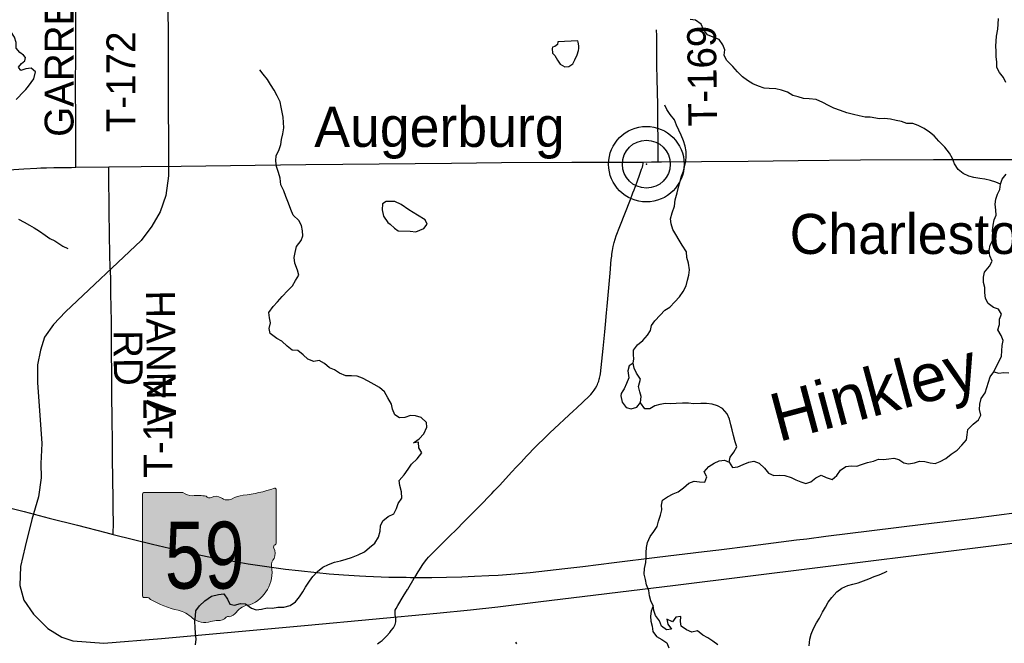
# Model space of a CAD drawing. Header units: feet. Extents: x 2113747 to 2516209, y 960708 to 1356798.
# Tile 125 of 253: x 2329027 to 2339271, y 1149979 to 1156468. Entities that reach past the tile are written whole.
import ezdxf
from ezdxf.enums import TextEntityAlignment as Align

# ---------------------------------------------------------------- set-up
doc = ezdxf.new("R2010")
doc.units = ezdxf.units.FT
doc.header["$LTSCALE"] = 50
doc.header["$MEASUREMENT"] = 0
doc.linetypes.add('rr2', pattern=[0])
for name, color, linetype in [('0_Xref', 7, 'Continuous'), ('GM_X_County_Road', 3, 'Continuous'), ('GM_X_Major_Lake', 5, 'Continuous'), ('GM_X_Minor_Lake', 5, 'Continuous'), ('GM_X_Minor_River', 5, 'Continuous'), ('GM_X_Minor_River_Text', 5, 'Continuous'), ('GM_X_Rail_Line', 251, 'rr2'), ('GM_X_State_Location', 251, 'Continuous'), ('GM_X_State_Route', 1, 'Continuous'), ('GM_X_State_Shield', 251, 'Continuous'), ('GM_X_Township_Road', 4, 'Continuous'), ('GM_X_Township_Road_Text', 4, 'Continuous'), ('GM_X_Unincorporated', 1, 'Continuous'), ('GM_X_Unincorporated_Location', 2, 'Continuous'), ('GM_X_Unincorporated_Text', 251, 'Continuous')]:
    doc.layers.add(name, color=color, linetype=linetype)
doc.styles.add('Styledgn030', font='dgn030.shx')
doc.styles.add('Styledgn031', font='dgn031.shx')

# ---------------------------------------------------------------- blocks, each defined once
blk = doc.blocks.new('M1-H5_221')
at = {"layer": 'GM_X_State_Shield', "linetype": 'Continuous', "true_color": 0x1e0000}
h = blk.add_hatch(color=18, dxfattribs=at)
edge = h.paths.add_edge_path()
edge.add_line((711.5512748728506, 89.69038223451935), (711.5512748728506, 642.4292893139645))
edge.add_line((711.5512748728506, 642.4292893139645), (711.4519030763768, 642.5278091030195))
edge.add_arc((696.1098771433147, 644.7216615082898), 15.49808853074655, 351.8620861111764, 457.7380000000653)
edge.add_line((694.023161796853, 660.0786262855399), (694.0231846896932, 660.0786317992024))
edge.add_arc((215.6435505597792, 2056.797888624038), 1476.371144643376, 275.84446944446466, 288.906452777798, ccw=False)
edge.add_line((365.9801086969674, 588.1009573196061), (365.9801066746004, 588.1009594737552))
edge.add_arc((403.9586955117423, 293.5157865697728), 297.0232268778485, 97.34618055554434, 120.7688527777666)
edge.add_line((252.0087886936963, 548.7294678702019), (252.0087824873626, 548.7294645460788))
edge.add_arc((204.612707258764, 651.1715615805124), 112.8750246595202, 233.8562055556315, 294.82819166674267, ccw=False)
edge.add_line((138.0374625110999, 560.0205441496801), (138.037465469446, 560.0205424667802))
edge.add_arc((83.50627348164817, 483.6645863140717), 93.8290090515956, 54.4666833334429, 119.1411305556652)
edge.add_line((37.81506425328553, 565.6169892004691), (37.81506453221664, 565.6169886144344))
edge.add_arc((17.25471621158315, 605.7913352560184), 45.12987980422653, 219.7920611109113, 297.10236944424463, ccw=False)
edge.add_line((-17.42182925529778, 576.9080659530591), (-17.42182980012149, 576.9080661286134))
edge.add_arc((-110.2402786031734, 23.03722839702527), 561.5943102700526, 80.48669166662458, 94.98826944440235)
edge.add_line((-159.0719053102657, 582.5045121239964), (-159.0719000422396, 582.5044846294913))
edge.add_arc((-162.1074610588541, 738.908484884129), 156.4334552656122, 231.6195055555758, 271.1118833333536, ccw=False)
edge.add_line((-259.2340128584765, 616.2795369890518), (-259.2015184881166, 616.2440637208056))
edge.add_line((-259.2015184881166, 616.2440637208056), (-666.9041242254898, 616.2440637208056))
edge.add_line((-666.9041242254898, 616.2440637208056), (-666.9412597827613, 616.2795633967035))
edge.add_arc((-664.6604070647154, 600.3135952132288), 16.1280634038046, 98.1301027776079, 188.1301027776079)
edge.add_line((-680.62637524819, 598.0327424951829), (-680.6072733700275, 598.0636480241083))
edge.add_line((-680.6072733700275, 598.0636480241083), (-680.6072733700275, -458.5712582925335))
edge.add_line((-680.6072733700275, -458.5712582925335), (-680.6263743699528, -458.6079740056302))
edge.add_arc((-664.515134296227, -460.8841950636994), 16.27123962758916, 171.9583861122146, 258.3066138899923)
edge.add_line((-667.8128957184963, -476.8177448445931), (-667.8128982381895, -476.8177416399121))
edge.add_arc((-662.0481153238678, -352.7818432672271), 124.169790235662, 267.3389944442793, 280.6038555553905)
edge.add_line((-639.1987016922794, -474.8311820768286), (-639.1987019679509, -474.831181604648))
edge.add_arc((-636.6434350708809, -519.531103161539), 44.77289778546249, 29.74838055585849, 93.27174722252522, ccw=False)
edge.add_line((-597.7710303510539, -497.315151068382), (-597.7710260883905, -497.315154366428))
edge.add_arc((-71.36636178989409, 429.8114385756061), 1066.145201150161, 240.4129222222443, 257.1985000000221)
edge.add_line((-307.5964472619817, -609.8331817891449), (-307.5964406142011, -609.8331830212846))
edge.add_arc((-389.2220105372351, -933.2680402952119), 333.5758393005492, 47.18415555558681, 75.83597222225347, ccw=False)
edge.add_line((-162.5091320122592, -688.5761702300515), (-162.5091265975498, -688.5761749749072))
edge.add_arc((-28.4401791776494, -524.7737584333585), 211.673603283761, 230.7003722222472, 286.291836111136)
edge.add_line((30.94060543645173, -727.9476660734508), (30.94060344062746, -727.9476635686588))
edge.add_arc((93.86574833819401, -890.0948709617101), 173.9289818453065, 85.69512222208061, 111.20994722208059, ccw=False)
edge.add_line((106.9214873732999, -716.6565868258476), (106.9214872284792, -716.6565896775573))
edge.add_arc((109.3286034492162, -603.9020136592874), 112.7802669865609, 268.7770194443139, 315.5492722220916)
edge.add_line((189.8371287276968, -682.8815425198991), (189.8371289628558, -682.8815423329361))
edge.add_arc((211.3496800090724, -706.2366200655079), 31.75294487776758, 65.75173055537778, 132.6484222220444, ccw=False)
edge.add_line((224.3903386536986, -677.2850962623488), (224.3903387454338, -677.285096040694))
edge.add_arc((197.8102065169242, -560.9801045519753), 119.3036230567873, 282.8731916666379, 323.2771111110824)
edge.add_line((293.4364551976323, -632.3171569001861), (293.43645941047, -632.3171512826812))
edge.add_arc((454.0505528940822, -755.2192038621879), 202.2419381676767, 94.40312222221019, 142.576749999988, ccw=False)
edge.add_line((438.5237596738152, -553.5741685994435), (438.523756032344, -553.574169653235))
edge.add_arc((298.3474105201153, -211.9398530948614), 369.2741719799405, 292.3088861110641, 368.9858388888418)
edge.add_line((663.0894711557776, -154.2627927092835), (663.0894695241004, -154.2627859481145))
edge.add_arc((767.0788936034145, -141.6241802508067), 104.7546403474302, 136.8064972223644, 186.9295944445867, ccw=False)
edge.add_line((690.7079159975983, -69.92335421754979), (690.7079167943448, -69.92335321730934))
edge.add_arc((555.3839252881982, -20.75759949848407), 143.978658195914, 340.0329638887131, 383.6495666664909)
edge.add_line((687.2706862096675, 36.99823405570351), (687.2706862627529, 36.99823372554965))
edge.add_arc((707.9709234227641, 49.11239851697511), 23.98442842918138, 107.943983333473, 210.3369666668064, ccw=False)
edge.add_line((700.5816322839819, 71.93018069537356), (700.5816327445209, 71.93017908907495))
edge.add_arc((695.0167986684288, 87.55475994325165), 16.58598520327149, 289.6038111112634, 367.734130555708)
edge.add_line((711.451904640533, 89.78684346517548), (711.4156001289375, 89.82605697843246))
edge.add_line((711.4156001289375, 89.82605697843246), (711.5512748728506, 89.69038223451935))
at = {"layer": 'GM_X_State_Shield', "color": 7, "linetype": 'Continuous', "lineweight": 13, "flags": 128}
blk.add_lwpolyline([(711.5512748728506, 89.69038223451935), (711.5512748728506, 642.4292893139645), (711.4519030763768, 642.5278091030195, 0.4979057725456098), (694.023161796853, 660.0786262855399), (694.0231846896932, 660.0786317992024, -0.05705544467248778), (365.9801086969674, 588.1009573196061), (365.9801066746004, 588.1009594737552, 0.1025580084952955), (252.0087886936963, 548.7294678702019), (252.0087824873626, 548.7294645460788, -0.272499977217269), (138.0374625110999, 560.0205441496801), (138.037465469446, 560.0205424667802, 0.2899328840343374), (37.81506425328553, 565.6169892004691), (37.81506453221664, 565.6169886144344, -0.3507354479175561), (-17.42182925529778, 576.9080659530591), (-17.42182980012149, 576.9080661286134, 0.06335965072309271), (-159.0719053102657, 582.5045121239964), (-159.0719000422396, 582.5044846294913, -0.1740440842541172), (-259.2340128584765, 616.2795369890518), (-259.2015184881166, 616.2440637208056), (-666.9041242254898, 616.2440637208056), (-666.9412597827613, 616.2795633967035, 0.414213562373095), (-680.62637524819, 598.0327424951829), (-680.6072733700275, 598.0636480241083), (-680.6072733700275, -458.5712582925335), (-680.6263743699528, -458.6079740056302, 0.3956667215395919), (-667.8128957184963, -476.8177448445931), (-667.8128982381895, -476.8177416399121, 0.05794359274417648), (-639.1987016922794, -474.8311820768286), (-639.1987019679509, -474.831181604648, -0.2844960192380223), (-597.7710303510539, -497.315151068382), (-597.7710260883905, -497.315154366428, 0.0733721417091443), (-307.5964472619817, -609.8331817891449), (-307.5964406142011, -609.8331830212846, -0.1256725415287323), (-162.5091320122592, -688.5761702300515), (-162.5091265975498, -688.5761749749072, 0.2474354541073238), (30.94060543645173, -727.9476660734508), (30.94060344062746, -727.9476635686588, -0.1117916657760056), (106.9214873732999, -716.6565868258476), (106.9214872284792, -716.6565896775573, 0.2069637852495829), (189.8371287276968, -682.8815425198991), (189.8371289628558, -682.8815423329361, -0.3004743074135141), (224.3903386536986, -677.2850962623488), (224.3903387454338, -677.285096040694, 0.1781447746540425), (293.4364551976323, -632.3171569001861), (293.43645941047, -632.3171512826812, -0.213348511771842), (438.5237596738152, -553.5741685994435), (438.523756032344, -553.574169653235, 0.3476349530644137), (663.0894711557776, -154.2627927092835), (663.0894695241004, -154.2627859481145, -0.2222582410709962), (690.7079159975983, -69.92335421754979), (690.7079167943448, -69.92335321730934, 0.1926447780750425), (687.2706862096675, 36.99823405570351), (687.2706862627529, 36.99823372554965, -0.4790820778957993), (700.5816322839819, 71.93018069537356), (700.5816327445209, 71.93017908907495, 0.354758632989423), (711.451904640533, 89.78684346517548), (711.4156001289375, 89.82605697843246), (711.5512748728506, 89.69038223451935)], format="xyb", dxfattribs=at)
at = {"layer": 'GM_X_State_Shield', "color": 9, "linetype": 'Continuous', "lineweight": 13, "style": 'Styledgn030', "width": 0.8}
blk.add_text('59', height=696.0951421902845, dxfattribs=at).set_placement((-32.90184664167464, -384.0604357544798), align=Align.CENTER)
blk = doc.blocks.new('Unicorp20')
at = {"layer": 'GM_X_Unincorporated'}
for radius in [392.8488348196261, 249.0278639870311]:
    blk.add_circle((-4.656612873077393e-10, 0), radius, dxfattribs=at)
blk = doc.blocks.new('POR')
at = {"layer": 'GM_X_County_Road', "flags": 128}
for points in [[(2329610.104549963, 1154932.138949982), (2329953.08286663, 1154936.174374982)], [(2329953.08286663, 1154936.174374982), (2330291.796099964, 1154939.291166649), (2330706.001308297, 1154944.409266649), (2331477.948583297, 1154954.087724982), (2332002.455408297, 1154960.026033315), (2332388.871958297, 1154964.487966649), (2333519.41431663, 1154975.839649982), (2334039.360783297, 1154982.040424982), (2334771.905249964, 1154986.043041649), (2334827.67941663, 1154985.878999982), (2334988.341824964, 1154986.043041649), (2335517.015308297, 1154987.256949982)], [(2335517.015308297, 1154987.256949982), (2335601.29991663, 1154988.241199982), (2335667.83521663, 1154987.913116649)], [(2335667.83521663, 1154987.913116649), (2335702.97294163, 1154987.749074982), (2336118.91699163, 1154990.833058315), (2336604.480324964, 1154996.902599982), (2337126.132824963, 1155003.726733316), (2337773.44124163, 1155008.516749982), (2338534.397724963, 1155011.928816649)], [(2338534.397724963, 1155011.928816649), (2338830.52574163, 1155013.241149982), (2339697.25629163, 1155012.092858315), (2340531.11289163, 1155013.241149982), (2340665.56144163, 1155013.044299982), (2340892.398258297, 1155014.159783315)], [(2328502.29836663, 1154811.699558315), (2328523.492549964, 1154823.182474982), (2328537.567324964, 1154830.137841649), (2328556.366499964, 1154838.536774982), (2328575.264099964, 1154846.312349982), (2328593.308683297, 1154852.874016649), (2328615.880816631, 1154860.157466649), (2328634.712799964, 1154865.308374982), (2328667.586749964, 1154872.985524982), (2328703.019749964, 1154880.072124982), (2328754.594449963, 1154888.569483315), (2328786.484149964, 1154893.129841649), (2328815.68356663, 1154896.673141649), (2328848.131008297, 1154899.789933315), (2328904.75819163, 1154904.415908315), (2328966.011349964, 1154908.943458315), (2329069.751299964, 1154915.570741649), (2329207.086983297, 1154922.919808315), (2329246.325749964, 1154924.888308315), (2329305.15109163, 1154927.972291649), (2329383.89109163, 1154929.514283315), (2329465.944733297, 1154930.236066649), (2329567.650566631, 1154931.449974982), (2329610.104549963, 1154932.138949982)]]:
    blk.add_lwpolyline(points, dxfattribs=at)
at = {"layer": 'GM_X_Major_Lake', "flags": 128}
blk.add_lwpolyline([(2336289.639999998, 1149964.68), (2336239.259999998, 1150000.17), (2336186.849999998, 1150037.66), (2336134.549999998, 1150065.12), (2336080.059999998, 1150110.6), (2336020.239999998, 1150095.86), (2335965.989999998, 1150119.29), (2335909.569999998, 1150156.73), (2335903.019999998, 1150206.77), (2335906.439999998, 1150258.95), (2335854.519999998, 1150252.32), (2335817.089999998, 1150201.77), (2335758.769999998, 1150231.15), (2335769.349999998, 1150179.15), (2335809.919999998, 1150127.49), (2335755.999999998, 1150120.86), (2335705.609999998, 1150156.35), (2335682.969999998, 1150214.23), (2335640.379999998, 1150267.87), (2335625.809999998, 1150319.83), (2335619.259999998, 1150369.88), (2335597.859999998, 1150315.49), (2335590.449999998, 1150263.28), (2335593.019999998, 1150211.18), (2335605.589999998, 1150159.2), (2335614.229999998, 1150101.15), (2335652.799999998, 1150049.47), (2335707.149999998, 1150018.03), (2335759.509999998, 1149984.55), (2335782.089999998, 1149932.69)], dxfattribs=at)
at = {"layer": 'GM_X_Minor_Lake'}
for p, q in [((2334833.979999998, 1156249.16), (2334624.149999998, 1156236.68)), ((2332966.279999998, 1154272.51), (2333090.329999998, 1154265.95)), ((2335302.149999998, 1152607.83), (2335284.059999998, 1152577.09))]:
    blk.add_line(p, q, dxfattribs=at)
at = {"layer": 'GM_X_Minor_Lake', "flags": 128}
for points in [[(2328991.669999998, 1155639.27), (2329019.369999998, 1155665.66), (2329045.029999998, 1155696.04), (2329090.519999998, 1155740.69), (2329120.129999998, 1155775.11), (2329175.239999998, 1155853.95), (2329190.459999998, 1155924.3), (2329148.029999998, 1155961.9), (2329092.099999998, 1155957.23), (2329038.309999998, 1155938.56), (2329015.939999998, 1155972.37), (2329047.479999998, 1156012.84), (2329079.159999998, 1156041.29), (2329088.799999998, 1156073.48), (2329068.539999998, 1156097.3), (2329030.229999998, 1156124.91), (2328991.709999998, 1156172.58), (2328991.059999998, 1156230.71), (2328974.439999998, 1156286.65), (2328935.799999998, 1156344.34), (2328909.319999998, 1156388.14), (2328884.589999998, 1156454), (2328873.799999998, 1156524.05)], [(2334624.149999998, 1156236.68), (2334622.439999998, 1156210.6), (2334594.699999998, 1156188.22), (2334568.769999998, 1156181.9), (2334566.909999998, 1156169.86), (2334569.459999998, 1156119.76), (2334593.719999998, 1156095.99), (2334622.249999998, 1156048.2), (2334648.709999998, 1156006.41), (2334699.039999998, 1155976.93), (2334738.979999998, 1155981.41), (2334782.679999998, 1156007.99), (2334802.209999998, 1156050.32), (2334825.619999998, 1156102.71), (2334841.129999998, 1156147), (2334842.879999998, 1156169.07), (2334844.559999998, 1156197.16), (2334836.159999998, 1156233.15), (2334833.979999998, 1156249.16)], [(2333090.329999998, 1154265.95), (2333148.389999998, 1154260.61), (2333229.979999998, 1154295.65), (2333265.479999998, 1154340.18), (2333244.999999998, 1154384.05), (2333164.469999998, 1154433.23), (2333075.859999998, 1154488.32), (2332997.239999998, 1154545.54), (2332928.899999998, 1154576.82), (2332838.899999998, 1154577.76), (2332803.179999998, 1154553.29), (2332797.889999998, 1154489.07), (2332810.619999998, 1154423.06), (2332857.349999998, 1154357.45), (2332881.539999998, 1154339.69), (2332925.979999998, 1154300.11), (2332966.279999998, 1154272.51)], [(2335284.059999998, 1152577.09), (2335281.059999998, 1152553.34), (2335293.789999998, 1152487.33), (2335336.399999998, 1152431.69), (2335388.549999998, 1152418.27), (2335448.349999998, 1152435.01), (2335485.809999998, 1152483.56), (2335493.089999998, 1152547.81), (2335478.559999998, 1152595.75), (2335465.939999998, 1152651.75), (2335485.109999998, 1152726.16), (2335444.409999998, 1152789.84), (2335419.839999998, 1152841.68), (2335409.239999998, 1152895.68), (2335367.579999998, 1152865.13), (2335354.139999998, 1152814.85), (2335362.939999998, 1152742.77), (2335341.619999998, 1152682.37), (2335316.229999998, 1152627.94), (2335302.149999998, 1152607.83)]]:
    blk.add_lwpolyline(points, dxfattribs=at)
at = {"layer": 'GM_X_Minor_River', "flags": 128}
for points in [[(2339258.059999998, 1153129.04), (2339239.489999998, 1153180.96), (2339204.819999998, 1153240.7), (2339222.219999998, 1153295.04), (2339219.599999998, 1153351.15), (2339241.009999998, 1153403.52), (2339210.419999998, 1153457.31), (2339158.229999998, 1153474.74), (2339103.809999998, 1153514.21), (2339075.219999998, 1153568.01), (2339068.549999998, 1153628.08), (2339067.969999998, 1153680.21), (2339053.369999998, 1153734.16), (2339052.769999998, 1153788.29), (2339064.159999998, 1153842.56), (2339115.479999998, 1153903.31), (2339142.889999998, 1153955.76), (2339120.299999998, 1154009.63), (2339113.659999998, 1154067.69), (2339125.059999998, 1154121.96), (2339152.489999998, 1154172.41), (2339153.929999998, 1154222.54), (2339149.369999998, 1154272.62), (2339154.729999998, 1154330.82), (2339166.119999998, 1154385.09), (2339185.559999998, 1154435.43), (2339180.989999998, 1154487.51), (2339174.319999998, 1154547.59), (2339181.739999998, 1154599.8), (2339201.149999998, 1154652.16), (2339224.579999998, 1154702.55), (2339231.989999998, 1154756.77), (2339247.399999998, 1154809.08), (2339288.829999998, 1154859.69)], [(2339286.209999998, 1155814), (2339263.639999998, 1155865.87), (2339221.049999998, 1155919.51), (2339192.469999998, 1155971.3), (2339191.849999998, 1156027.43), (2339187.209999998, 1156085.52), (2339184.609999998, 1156139.61), (2339184.029999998, 1156191.74), (2339187.419999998, 1156245.9), (2339190.859999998, 1156296.07), (2339202.059999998, 1156368.38), (2339207.469999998, 1156420.57), (2339210.819999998, 1156478.74)], [(2339231.989999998, 1154756.77), (2339181.759999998, 1154778.24), (2339125.589999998, 1154793.62), (2339067.449999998, 1154806.98), (2339017.349999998, 1154816.42), (2338953.249999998, 1154825.7), (2338903.119999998, 1154839.15), (2338842.819999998, 1154866.52), (2338790.339999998, 1154910.02), (2338753.709999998, 1154967.74), (2338731.089999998, 1155023.61), (2338700.469999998, 1155079.39), (2338651.769999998, 1155142.98), (2338589.099999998, 1155204.4), (2338542.489999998, 1155259.99), (2338492.069999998, 1155297.5), (2338435.669999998, 1155334.94), (2338373.329999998, 1155366.29), (2338319.099999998, 1155387.71), (2338257.089999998, 1155388.99), (2338200.879999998, 1155408.39), (2338144.759999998, 1155419.76), (2338086.619999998, 1155433.11), (2338022.579999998, 1155438.38), (2337970.589999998, 1155437.78), (2337874.439999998, 1155452.7), (2337822.449999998, 1155452.09), (2337760.289999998, 1155467.41), (2337702.129999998, 1155482.76), (2337633.969999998, 1155498.01), (2337567.699999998, 1155523.3), (2337497.439999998, 1155546.54), (2337443.119999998, 1155575.98), (2337382.779999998, 1155607.35), (2337312.469999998, 1155636.6), (2337240.369999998, 1155645.78), (2337182.349999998, 1155649.11), (2337126.159999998, 1155666.5), (2337070.039999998, 1155677.87), (2337015.649999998, 1155713.33), (2336953.419999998, 1155734.65), (2336895.279999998, 1155748.01), (2336825.259999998, 1155751.21), (2336773.229999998, 1155754.61), (2336714.979999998, 1155777.99), (2336654.729999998, 1155801.34), (2336600.359999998, 1155834.78), (2336547.929999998, 1155874.27), (2336495.359999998, 1155925.78), (2336444.749999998, 1155981.32), (2336380.029999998, 1156046.73), (2336357.459999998, 1156098.59), (2336364.849999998, 1156152.8), (2336342.269999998, 1156204.67), (2336305.659999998, 1156260.38), (2336241.389999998, 1156285.69), (2336183.129999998, 1156309.07), (2336142.509999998, 1156364.73), (2336115.879999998, 1156422.56), (2336059.439999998, 1156461.99), (2336003.369999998, 1156469.35)], [(2331695.769999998, 1155053.54), (2331723.149999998, 1155107.99), (2331742.479999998, 1155168.36), (2331751.869999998, 1155222.6), (2331765.219999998, 1155280.9), (2331774.539999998, 1155341.16), (2331771.899999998, 1155399.27), (2331767.299999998, 1155453.34), (2331756.689999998, 1155507.34), (2331748.109999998, 1155559.37), (2331737.519999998, 1155613.38), (2331706.799999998, 1155677.18), (2331676.189999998, 1155732.95), (2331637.529999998, 1155792.64), (2331604.929999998, 1155846.39), (2331560.319999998, 1155902), (2331525.829999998, 1155945.71)], [(2335409.239999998, 1152895.68), (2335416.609999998, 1152940.42), (2335414.299999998, 1152979.95), (2335411.739999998, 1153030.05), (2335453.099999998, 1153086.67), (2335510.609999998, 1153131.45), (2335560.009999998, 1153184.15), (2335589.439999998, 1153234.63), (2335600.879999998, 1153284.88), (2335636.319999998, 1153335.42), (2335689.649999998, 1153394.19), (2335739.079999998, 1153444.89), (2335790.719999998, 1153477.58), (2335842.099999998, 1153532.31), (2335891.499999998, 1153585.01), (2335928.869999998, 1153641.59), (2335962.239999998, 1153698.12), (2335975.569999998, 1153758.42), (2335988.979999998, 1153810.7), (2335994.349999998, 1153866.91), (2335985.599999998, 1153934.97), (2335968.959999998, 1153992.91), (2335964.289999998, 1154053.01), (2335919.549999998, 1154120.65), (2335886.949999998, 1154174.41), (2335852.309999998, 1154232.14), (2335823.719999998, 1154285.95), (2335805.069999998, 1154343.86), (2335798.499999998, 1154395.92), (2335813.799999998, 1154458.25), (2335839.039999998, 1154526.71), (2335846.289999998, 1154592.96), (2335867.479999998, 1154665.38), (2335884.679999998, 1154737.76), (2335900.109999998, 1154788.07), (2335911.539999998, 1154840.33), (2335932.949999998, 1154892.7), (2335955.799999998, 1154995.22), (2335961.239999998, 1155045.41), (2335960.669999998, 1155097.53), (2335950.039999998, 1155153.54), (2335931.439999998, 1155207.45), (2335908.799999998, 1155265.33), (2335884.229999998, 1155317.17), (2335859.629999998, 1155371.01), (2335839.009999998, 1155426.91), (2335794.419999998, 1155480.52), (2335759.829999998, 1155534.25), (2335737.339999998, 1155578.09)], [(2331999.679999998, 1150564.04), (2332042.999999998, 1150624.7), (2332078.439999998, 1150675.24), (2332123.839999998, 1150727.9), (2332179.329999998, 1150772.67), (2332241.029999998, 1150799.46), (2332300.739999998, 1150824.22), (2332364.569999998, 1150839), (2332424.389999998, 1150853.74), (2332480.179999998, 1150872.45), (2332547.839999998, 1150901.31), (2332613.509999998, 1150930.15), (2332664.989999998, 1150976.87), (2332722.479999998, 1151021.65), (2332759.779999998, 1151084.24), (2332777.079999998, 1151146.6), (2332782.459999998, 1151202.8), (2332805.889999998, 1151253.21), (2332859.359999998, 1151299.95), (2332921.059999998, 1151326.73), (2332948.449999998, 1151381.19), (2332965.869999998, 1151433.53), (2333003.229999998, 1151490.1), (2332998.519999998, 1151554.2), (2332981.769999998, 1151622.18), (2332975.209999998, 1151672.23), (2333028.519999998, 1151732.99), (2333069.889999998, 1151789.62), (2333103.279999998, 1151844.14), (2333160.659999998, 1151898.96), (2333211.949999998, 1151961.7), (2333179.379999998, 1152013.46), (2333174.709999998, 1152073.55), (2333122.799999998, 1152066.92), (2333182.349999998, 1152105.72), (2333231.739999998, 1152160.43), (2333262.999999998, 1152226.96), (2333258.439999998, 1152277.03), (2333203.879999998, 1152328.52), (2333143.699999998, 1152345.85), (2333093.639999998, 1152351.29), (2333033.879999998, 1152330.54), (2332979.939999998, 1152325.89), (2332929.599999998, 1152357.38), (2332906.959999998, 1152415.26), (2332894.359999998, 1152469.24), (2332857.639999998, 1152534.97), (2332820.959999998, 1152596.69), (2332770.479999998, 1152640.21), (2332714.119999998, 1152673.63), (2332653.749999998, 1152707), (2332593.419999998, 1152738.38), (2332537.199999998, 1152757.76), (2332479.159999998, 1152763.1), (2332421.169999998, 1152762.42), (2332352.879999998, 1152789.68), (2332302.489999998, 1152825.18), (2332250.259999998, 1152846.62), (2332199.759999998, 1152892.15), (2332141.449999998, 1152921.54), (2332087.579999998, 1152910.88), (2332025.319999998, 1152934.21), (2331974.819999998, 1152979.72), (2331920.319999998, 1153025.2), (2331862.279999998, 1153030.53), (2331809.839999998, 1153070.01), (2331753.279999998, 1153121.47), (2331700.959999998, 1153150.93), (2331632.379999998, 1153204.26), (2331623.799999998, 1153256.29), (2331637.169999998, 1153312.58), (2331626.599999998, 1153364.58), (2331619.969999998, 1153420.64), (2331665.269999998, 1153483.33), (2331710.699999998, 1153533.99), (2331758.109999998, 1153586.68), (2331817.399999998, 1153649.52), (2331864.819999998, 1153700.2), (2331898.229999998, 1153752.73), (2331931.589999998, 1153809.25), (2331918.999999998, 1153863.24), (2331890.199999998, 1153935.08), (2331883.529999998, 1153995.14), (2331892.949999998, 1154047.38), (2331908.279999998, 1154107.71), (2331955.569999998, 1154170.42), (2331973.009999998, 1154220.74), (2331970.449999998, 1154270.84), (2331959.829999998, 1154326.85), (2331931.249999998, 1154378.64), (2331872.639999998, 1154434.09), (2331847.979999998, 1154493.94), (2331825.249999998, 1154559.85), (2331796.479999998, 1154629.67), (2331775.859999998, 1154685.57), (2331745.129999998, 1154751.38), (2331736.369999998, 1154819.43), (2331719.729999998, 1154877.38), (2331699.019999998, 1154941.3), (2331690.369999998, 1154999.33), (2331695.769999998, 1155053.54)], [(2329015.579999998, 1154392.5), (2329073.919999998, 1154361.11), (2329128.229999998, 1154331.67), (2329178.549999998, 1154302.19), (2329234.939999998, 1154266.76), (2329291.389999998, 1154225.32), (2329341.759999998, 1154191.83), (2329392.039999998, 1154166.35), (2329476.639999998, 1154111.21), (2329528.909999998, 1154085.76)], [(2339161.669999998, 1152805.12), (2339213.829999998, 1152789.68), (2339265.749999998, 1152796.3), (2339317.749999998, 1152794.9)], [(2335619.259999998, 1150369.88), (2335594.709999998, 1150419.72), (2335578.109999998, 1150473.66), (2335571.489999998, 1150529.72), (2335548.849999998, 1150587.59), (2335536.239999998, 1150643.59), (2335525.609999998, 1150699.61), (2335526.969999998, 1150757.77), (2335540.279999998, 1150820.07), (2335545.719999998, 1150870.27), (2335545.119999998, 1150924.39), (2335548.559999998, 1150974.56), (2335557.969999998, 1151026.79), (2335587.249999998, 1151091.3), (2335624.669999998, 1151143.86), (2335658.099999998, 1151194.38), (2335673.469999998, 1151250.7), (2335692.769999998, 1151313.07), (2335708.169999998, 1151367.39), (2335705.619999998, 1151417.48), (2335715.049999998, 1151467.72), (2335766.629999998, 1151504.41), (2335824.289999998, 1151535.16), (2335876.049999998, 1151555.81), (2335931.559999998, 1151598.57), (2335989.039999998, 1151645.35), (2336042.799999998, 1151666.03), (2336100.859999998, 1151660.69), (2336154.909999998, 1151655.31), (2336174.279999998, 1151711.68), (2336147.699999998, 1151763.49), (2336195.069999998, 1151820.18), (2336250.669999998, 1151854.92), (2336304.409999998, 1151877.6), (2336358.329999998, 1151884.24), (2336408.559999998, 1151862.77), (2336443.149999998, 1151809.05), (2336499.069999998, 1151815.71), (2336552.779999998, 1151840.4), (2336612.519999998, 1151863.15), (2336666.399999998, 1151873.81), (2336720.629999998, 1151852.38), (2336775.169999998, 1151802.89), (2336817.739999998, 1151751.26), (2336872.009999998, 1151725.83), (2336929.949999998, 1151730.51), (2336985.999999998, 1151725.16), (2337052.229999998, 1151703.87), (2337102.479999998, 1151680.4), (2337154.709999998, 1151658.95), (2337204.869999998, 1151643.49), (2337256.679999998, 1151660.14), (2337308.209999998, 1151700.84), (2337365.909999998, 1151727.58), (2337418.169999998, 1151704.13), (2337478.369999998, 1151684.77), (2337529.909999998, 1151725.48), (2337567.279999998, 1151782.06), (2337620.829999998, 1151820.77), (2337676.749999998, 1151827.44), (2337734.779999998, 1151824.11), (2337786.609999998, 1151838.75), (2337846.369999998, 1151859.48), (2337908.179999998, 1151876.25), (2337961.959999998, 1151894.92), (2338013.969999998, 1151893.52), (2338069.889999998, 1151900.19), (2338121.819999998, 1151904.8), (2338171.949999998, 1151893.36), (2338224.329999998, 1151857.87), (2338274.429999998, 1151848.44), (2338336.319999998, 1151857.18), (2338388.109999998, 1151875.82), (2338444.149999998, 1151870.46), (2338498.299999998, 1151857.06), (2338550.349999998, 1151851.64), (2338604.129999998, 1151870.31), (2338661.759999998, 1151903.07), (2338719.279999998, 1151945.84), (2338780.789999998, 1151988.67), (2338828.219999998, 1152039.34), (2338877.559999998, 1152098.06), (2338882.979999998, 1152150.26), (2338890.369999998, 1152204.47), (2338947.759999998, 1152259.28), (2339001.249999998, 1152304.01), (2339026.689999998, 1152354.42), (2339012.079999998, 1152410.4), (2339017.429999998, 1152468.6), (2339030.799999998, 1152524.9), (2339072.119999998, 1152585.53), (2339087.509999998, 1152639.84), (2339106.859999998, 1152698.21), (2339122.259999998, 1152752.53), (2339161.669999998, 1152805.12), (2339185.089999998, 1152857.52), (2339214.519999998, 1152907.98), (2339239.849999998, 1152968.43), (2339243.239999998, 1153022.61), (2339248.619999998, 1153078.81), (2339258.059999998, 1153129.04)], [(2336408.559999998, 1151862.77), (2336417.969999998, 1151915.01), (2336455.359999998, 1151969.58), (2336486.759999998, 1152024.09), (2336470.179999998, 1152076.02), (2336453.479999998, 1152139.98), (2336440.779999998, 1152201.99), (2336426.219999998, 1152253.95), (2336411.589999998, 1152309.92), (2336386.949999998, 1152367.78), (2336340.339999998, 1152423.37), (2336286.049999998, 1152450.81), (2336231.879999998, 1152466.21), (2336173.809999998, 1152473.56), (2336113.799999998, 1152474.86), (2336035.879999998, 1152469.94), (2335983.799999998, 1152477.35), (2335921.799999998, 1152478.63), (2335857.859999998, 1152473.87), (2335799.899999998, 1152471.19), (2335745.859999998, 1152474.57), (2335685.969999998, 1152465.85), (2335634.139999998, 1152451.21), (2335582.489999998, 1152420.54), (2335530.529999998, 1152417.93), (2335484.179999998, 1152481.45)], [(2337239.639999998, 1149951.68), (2337248.849999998, 1150021.97), (2337260.249999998, 1150076.23), (2337285.619999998, 1150132.67), (2337316.969999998, 1150191.18), (2337346.399999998, 1150241.65), (2337377.719999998, 1150302.17), (2337411.139999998, 1150354.69), (2337438.549999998, 1150407.13), (2337477.989999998, 1150457.72), (2337529.339999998, 1150514.46), (2337580.909999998, 1150553.15), (2337642.599999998, 1150579.93), (2337696.429999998, 1150594.6), (2337750.279999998, 1150607.25), (2337806.039999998, 1150627.95), (2337861.779999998, 1150650.65), (2337915.499999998, 1150675.34), (2337967.299999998, 1150691.99), (2338023.039999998, 1150714.69), (2338052.879999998, 1150729.07)], [(2330854.539999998, 1149963.11), (2330863.899999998, 1150021.35), (2330857.209999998, 1150083.43), (2330854.519999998, 1150145.55), (2330849.829999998, 1150207.66), (2330857.199999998, 1150263.88), (2330860.599999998, 1150318.05), (2330898.039999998, 1150368.62), (2330953.439999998, 1150421.41), (2331022.879999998, 1150470.34), (2331094.679999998, 1150487.22), (2331150.579999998, 1150495.9), (2331189.209999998, 1150438.22), (2331211.789999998, 1150386.35), (2331261.899999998, 1150374.91), (2331323.679999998, 1150393.68), (2331377.709999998, 1150390.31), (2331438.209999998, 1150344.91), (2331488.369999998, 1150329.46), (2331544.309999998, 1150334.13), (2331602.159999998, 1150346.84), (2331658.159999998, 1150345.49), (2331714.049999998, 1150354.17), (2331776.039999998, 1150354.9), (2331841.819999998, 1150373.72), (2331895.379999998, 1150412.45), (2331938.819999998, 1150463.07), (2331974.239999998, 1150513.61), (2331999.679999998, 1150564.04)], [(2334199.899999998, 1149972.34), (2334189.699999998, 1149990.26)]]:
    blk.add_lwpolyline(points, dxfattribs=at)
at = {"layer": 'GM_X_Rail_Line', "flags": 128}
for points in [[(2336679.84663092, 1165745.498504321), (2336557.416875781, 1165737.048521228), (2334697.090596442, 1165727.57854017), (2334461.511067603, 1165698.328598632), (2334242.421505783, 1165655.738683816), (2334009.421971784, 1165618.76875779), (2333799.6123914, 1165563.838867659), (2333298.753393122, 1165425.019145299), (2331375.447239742, 1164942.890109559), (2330006.519977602, 1164588.360818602), (2329834.810321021, 1164517.020961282), (2329728.450533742, 1164440.151115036), (2329661.250668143, 1164328.341338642), (2329584.350821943, 1164173.811647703), (2329571.790847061, 1164006.52198229), (2329570.070850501, 1163811.972371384), (2330049.559891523, 1161792.816409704), (2330333.359323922, 1160731.048533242), (2330470.769049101, 1160116.259762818), (2330526.768937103, 1159862.11027112), (2330549.078892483, 1159160.631674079), (2330569.228852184, 1156985.496024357), (2330575.368839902, 1154841.630312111), (2330546.878896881, 1154639.800715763), (2330489.539011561, 1154467.771059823), (2330402.319186, 1154318.331358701), (2330289.379411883, 1154168.851657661), (2329505.00098064, 1153426.663142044), (2329380.201230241, 1153297.22340092), (2329284.201422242, 1153163.723667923), (2329243.261504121, 1153029.813935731), (2329214.201562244, 1152875.844243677), (2329213.981562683, 1152692.074611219), (2329256.681477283, 1152057.445880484), (2329245.701499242, 1151849.456296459), (2329250.581489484, 1151701.73659188), (2329222.60154544, 1151503.486988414), (2329152.501685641, 1151267.087461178), (2329083.50182364, 1150986.398022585), (2329035.981918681, 1150779.888435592), (2329030.131930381, 1150582.208830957), (2329071.021848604, 1150429.399136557), (2329171.571647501, 1150282.86942964), (2329319.4713517, 1150133.349728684), (2329464.691061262, 1150043.029909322), (2329580.510829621, 1150004.639986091), (2329902.621390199, 1149979.425501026)], [(2329902.621390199, 1149979.425501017), (2330502.070885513, 1150028.156439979), (2332028.787624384, 1150169.737590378), (2333366.729496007, 1150292.441254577), (2333717.142843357, 1150326.656698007), (2334002.664830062, 1150357.332614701), (2334422.688909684, 1150409.245703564), (2335849.11900034, 1150585.042298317), (2337327.462179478, 1150769.097793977), (2338827.04253119, 1150955.512975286), (2340135.48832981, 1151117.151455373), (2340441.067646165, 1151156.086271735), (2340712.431517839, 1151196.200931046), (2341025.089891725, 1151243.394647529), (2341358.985438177, 1151307.106164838), (2343118.131232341, 1151604.42658145), (2345279.603462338, 1151968.998043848), (2347052.907371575, 1152268.678144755), (2348189.096103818, 1152468.071598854), (2349095.215466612, 1152622.631021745), (2350076.844776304, 1152787.809030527), (2350349.388490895, 1152833.822904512), (2350629.011263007, 1152886.915835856), (2350861.440318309, 1152937.649081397), (2351006.560997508, 1152970.684683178), (2351170.559163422, 1153010.799342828), (2351352.379408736, 1153058.015171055), (2351531.704766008, 1153107.394617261), (2351677.244186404, 1153151.576227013), (2351835.778197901, 1153198.35675501), (2352038.493819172, 1153265.92862823), (2352219.118635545, 1153330.901584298), (2352467.375055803, 1153421.493152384), (2352667.432028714, 1153501.130728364), (2352835.062253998, 1153570.002060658), (2352971.505460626, 1153629.777179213), (2353127.440553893, 1153699.947971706), (2353285.974565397, 1153771.418222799), (2353426.316149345, 1153840.289555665), (2353573.155028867, 1153913.059264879), (2353736.886876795, 1154000.12302628), (2354063.051113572, 1154174.250547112), (2354646.508254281, 1154495.216945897), (2355923.098144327, 1155198.109600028), (2357479.974136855, 1156052.759937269), (2360058.755450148, 1157465.780474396), (2360750.067697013, 1157837.425780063), (2360926.144406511, 1157926.438729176), (2361149.651373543, 1158034.943564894), (2361303.637278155, 1158108.363004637), (2361636.948540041, 1158257.80080235), (2362265.8867496, 1158537.834240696), (2362911.717927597, 1158818.517408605), (2364454.321081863, 1159492.491010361), (2365848.495517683, 1160095.885714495), (2367520.249663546, 1160822.93308679), (2368281.732702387, 1161152.345971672), (2369532.462096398, 1161695.519879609), (2370364.765656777, 1162057.419241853), (2371406.28213397, 1162507.681823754), (2373299.594058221, 1163329.589709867), (2374688.715847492, 1163933.838197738), (2376038.853863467, 1164519.894256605), (2378318.952462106, 1165514.834915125)]]:
    blk.add_lwpolyline(points, dxfattribs=at)
at = {"layer": 'GM_X_State_Route', "flags": 128}
blk.add_lwpolyline([(2328737.468499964, 1151434.114449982), (2329072.244733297, 1151349.370524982), (2329334.284891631, 1151282.703991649), (2329627.755433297, 1151207.802566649), (2329922.76796663, 1151131.949699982), (2330001.442349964, 1151112.527166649), (2330408.134449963, 1151012.396133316), (2330586.775824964, 1150968.793858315), (2330734.216474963, 1150935.788674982), (2330978.310474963, 1150884.017124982), (2331104.06481663, 1150859.738958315), (2331288.283608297, 1150826.865008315), (2331404.884424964, 1150807.180008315), (2331599.765924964, 1150778.210249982), (2331791.76029163, 1150752.226049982), (2331928.66946663, 1150735.362566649), (2332118.03916663, 1150715.382291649), (2332245.565158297, 1150703.505674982), (2332396.155408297, 1150691.333783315), (2332563.346674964, 1150681.163199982), (2332628.96334163, 1150678.472916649), (2332868.398558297, 1150668.728841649), (2332894.349949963, 1150668.105483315), (2332913.90371663, 1150667.843016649), (2332946.055883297, 1150667.416508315), (2332981.22641663, 1150666.793149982), (2333046.810274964, 1150666.005749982), (2333092.413858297, 1150665.841708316), (2333137.853399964, 1150665.612049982), (2333164.821849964, 1150665.480816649), (2333315.96984163, 1150664.660608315), (2333467.05221663, 1150666.661916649), (2333627.911474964, 1150671.484741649), (2333759.768166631, 1150677.390241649), (2333908.652383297, 1150684.476841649), (2334004.813608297, 1150690.087066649), (2334136.407833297, 1150699.601483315), (2334338.21189163, 1150717.449216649), (2334697.824033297, 1150757.606616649), (2334885.25804163, 1150779.916283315), (2335213.242949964, 1150819.647174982), (2335659.534708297, 1150874.469899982), (2336148.116408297, 1150934.705999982), (2336301.265708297, 1150953.308324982), (2336630.103633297, 1150995.073333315), (2337108.58036663, 1151055.342241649), (2337216.126083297, 1151068.137491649), (2337414.813349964, 1151092.743741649), (2337893.618166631, 1151151.929974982), (2338427.540983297, 1151219.219866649), (2338976.752483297, 1151286.542566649), (2339400.439299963, 1151338.806241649)], dxfattribs=at)
at = {"layer": 'GM_X_Township_Road', "flags": 128}
for points in [[(2329611.64654163, 1155219.933649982), (2329610.662291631, 1155382.991066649), (2329609.57961663, 1155799.197583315), (2329611.74496663, 1156086.303308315), (2329611.35126663, 1156405.790858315), (2329610.957566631, 1156494.110891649), (2329608.98906663, 1156749.162874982), (2329607.775158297, 1156970.028574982)], [(2335667.83521663, 1154987.913116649), (2335667.868024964, 1155015.636158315), (2335664.849658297, 1155580.595658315), (2335657.89429163, 1155852.872016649), (2335655.03996663, 1155990.470166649), (2335654.25256663, 1156116.421358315), (2335654.777499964, 1156225.771533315), (2335654.875924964, 1156274.754374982), (2335654.482224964, 1156314.058758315), (2335653.957291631, 1156350.115116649), (2335653.85886663, 1156363.140024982)], [(2329610.104549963, 1154932.138949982), (2329610.26859163, 1154963.995841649), (2329611.64654163, 1155219.933649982)], [(2330001.442349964, 1151112.527166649), (2330001.934474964, 1151235.000674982), (2330001.21269163, 1151372.139508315), (2329999.572274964, 1151526.207441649), (2329997.66939163, 1151643.792508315), (2329995.241574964, 1151725.714916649), (2329992.879374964, 1151866.856366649), (2329991.632658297, 1151994.776058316), (2329991.206149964, 1152116.330933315), (2329989.20484163, 1152271.612774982), (2329988.548674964, 1152382.537749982), (2329987.236341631, 1152494.151699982), (2329987.334766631, 1152675.778633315), (2329985.300649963, 1152778.370291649), (2329983.332149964, 1153011.998433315), (2329982.741599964, 1153169.380008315), (2329980.674674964, 1153302.844308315), (2329978.050008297, 1153497.266491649), (2329976.70486663, 1153596.413274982), (2329974.014583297, 1153762.784333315), (2329970.372858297, 1153863.538724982), (2329969.782308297, 1153879.877274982), (2329968.830866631, 1153922.429683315), (2329966.56709163, 1153991.163141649), (2329964.237699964, 1154086.340116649), (2329963.286258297, 1154171.674591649), (2329961.84269163, 1154299.397433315), (2329959.611724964, 1154410.880149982), (2329957.11829163, 1154595.394216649), (2329955.14979163, 1154748.805983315), (2329953.903074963, 1154867.047216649), (2329953.08286663, 1154936.174374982)], [(2333137.853399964, 1150665.612049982), (2333173.94256663, 1150723.846841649), (2333180.766699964, 1150734.968866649), (2333220.760058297, 1150798.518608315), (2333239.263958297, 1150825.158974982), (2333263.542124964, 1150855.506683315), (2333281.02896663, 1150874.666749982), (2333354.74929163, 1150949.174474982), (2333385.031383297, 1150979.161291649), (2333463.443299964, 1151058.262183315), (2333500.41829163, 1151095.204366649), (2333570.234424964, 1151164.429949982), (2333648.580724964, 1151243.366799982), (2333696.77616663, 1151292.218408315), (2333765.640858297, 1151361.804883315), (2333829.977999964, 1151427.060658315), (2333914.721924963, 1151513.346574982), (2333937.687758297, 1151536.738916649), (2333964.754633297, 1151565.314974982), (2334018.363449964, 1151622.959216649), (2334146.939308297, 1151763.149224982), (2334193.691183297, 1151813.641249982), (2334243.33019163, 1151865.609649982), (2334299.366824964, 1151925.288008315), (2334330.403508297, 1151958.883741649), (2334366.984799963, 1151996.219624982), (2334418.493883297, 1152046.547608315), (2334478.56594163, 1152107.144599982), (2334541.492324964, 1152169.480433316), (2334787.029891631, 1152397.137458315), (2334818.296233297, 1152426.271258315), (2334954.713283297, 1152553.830058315), (2334968.295933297, 1152568.265724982), (2334983.38776663, 1152585.358866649), (2334993.197458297, 1152598.219733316), (2335004.122633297, 1152613.606841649), (2335017.311583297, 1152632.930949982), (2335031.32074163, 1152658.127749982), (2335037.948024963, 1152671.743208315), (2335043.164549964, 1152684.800924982), (2335052.154033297, 1152708.291691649), (2335057.370558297, 1152726.598741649), (2335060.35611663, 1152738.540974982), (2335065.900724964, 1152764.393941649), (2335068.62381663, 1152784.439833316), (2335096.018774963, 1153046.053483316), (2335113.046299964, 1153221.873341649), (2335119.968858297, 1153296.676341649), (2335131.550199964, 1153417.082924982), (2335138.80084163, 1153488.834749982), (2335145.88744163, 1153563.933024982), (2335169.739099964, 1153830.927241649), (2335182.10784163, 1153971.314099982), (2335186.208883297, 1154007.042374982), (2335188.40704163, 1154023.216883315), (2335192.311233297, 1154048.872999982), (2335195.428024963, 1154068.197108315), (2335202.48181663, 1154106.714091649), (2335211.799383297, 1154151.399041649), (2335221.084141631, 1154185.946216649), (2335232.567058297, 1154219.870033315), (2335269.082733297, 1154316.195299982), (2335381.484083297, 1154598.215733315), (2335407.271433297, 1154665.440008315), (2335420.19791663, 1154699.101358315), (2335451.00494163, 1154782.172058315), (2335480.43401663, 1154862.388433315), (2335497.428733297, 1154912.191483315), (2335504.876224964, 1154934.533958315), (2335509.86309163, 1154951.331824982), (2335513.89851663, 1154970.590316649), (2335517.015308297, 1154987.256949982)], [(2333064.712298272, 1150543.533161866), (2333132.538449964, 1150657.049074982), (2333137.853399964, 1150665.612049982)], [(2332750.977533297, 1149974.045191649), (2332776.79769163, 1149993.303683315), (2332796.745158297, 1150008.920449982), (2332818.956399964, 1150028.441408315), (2332844.41566663, 1150053.999099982), (2332876.535024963, 1150090.613199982), (2332893.136041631, 1150111.118408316), (2332915.052008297, 1150140.252208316), (2332927.223899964, 1150160.363716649), (2332934.37611663, 1150175.750824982), (2332938.444349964, 1150188.939774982), (2332940.609699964, 1150202.555233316), (2332940.708124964, 1150217.614258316), (2332939.067708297, 1150236.150966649), (2332934.704199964, 1150277.030149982), (2332932.046724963, 1150302.751883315), (2332931.849874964, 1150309.904099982), (2332932.440424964, 1150316.006449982), (2332935.097899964, 1150325.816141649), (2332943.03751663, 1150343.040516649), (2332961.311758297, 1150373.683499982), (2333018.299833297, 1150465.415599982), (2333061.869299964, 1150538.775033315), (2333064.712298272, 1150543.533161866)]]:
    blk.add_lwpolyline(points, dxfattribs=at)
at = {"layer": 'GM_X_Unincorporated_Location'}
blk.add_point((2335546.624990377, 1154964.604802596), dxfattribs=at)
at = {"color": 7, "linetype": 'Continuous', "lineweight": 0}
for name, p in [('Unicorp20', (2335546.624990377, 1154964.604802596)), ('M1-H5_221', (2330984.537487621, 1150932.600353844))]:
    blk.add_blockref(name, p, dxfattribs=at)
at = {"layer": 'GM_X_Minor_River_Text', "insert": (2336960.594493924, 1151927.051606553), "char_height": 500.2334400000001, "attachment_point": 7, "rotation": 14.978230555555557, "line_spacing_factor": 0.8, "style": 'Styledgn031'}
blk.add_mtext('{\\Fdgn000|c0;\\C256;Hinkley}', dxfattribs=at)
at = {"layer": 'GM_X_State_Location', "insert": (2330833.71218526, 1150859.020257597), "char_height": 1, "attachment_point": 7, "rotation": 1e-05, "line_spacing_factor": 0.8, "style": 'Styledgn030'}
blk.add_mtext('{\\Fdgn000|c0;\\C256;5}', dxfattribs=at)
at = {"layer": 'GM_X_State_Location', "char_height": 1, "attachment_point": 5, "line_spacing_factor": 0.8, "style": 'Styledgn030'}
for s, insert in [('{\\Fdgn000|c0;\\C256;s}', (2330984.600292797, 1150932.600353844)), ('{\\Fdgn000|c0;\\C256;r}', (2330984.628368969, 1150932.600353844))]:
    blk.add_mtext(s, dxfattribs=dict(at, insert=insert))
at = {"layer": 'GM_X_Township_Road_Text', "char_height": 300.0000000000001, "attachment_point": 7, "line_spacing_factor": 0.8, "style": 'Styledgn030'}
for s, insert, rotation in [('{\\Fdgn000|c0;\\C256;GARRETT}', (2329591.474273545, 1155249.0374273), 90), ('{\\Fdgn000|c0;\\C256;T-169}', (2336288.826725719, 1155359.937664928), 90.83194000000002), ('{\\Fdgn000|c0;\\C256;T-172}', (2330230.21353084, 1155297.42752737), 90), ('{\\Fdgn000|c0;\\C256;HANNA}', (2330341.266887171, 1153650.550558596), 270.567024), ('{\\Fdgn000|c0;\\C256;RD}', (2330003.423625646, 1153236.70478808), 270.49274399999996), ('{\\Fdgn000|c0;\\C256;T-174}', (2330617.365792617, 1151703.768844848), 90.280022)]:
    blk.add_mtext(s, dxfattribs=dict(at, insert=insert, rotation=rotation))
at = {"layer": 'GM_X_Unincorporated_Text', "char_height": 417.0000000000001, "attachment_point": 7, "rotation": 1e-05, "line_spacing_factor": 0.8, "style": 'Styledgn030'}
for s, insert in [('{\\Fdgn000|c0;\\C256;Augerburg}', (2332092.106609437, 1155018.801655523)), ('{\\Fdgn000|c0;\\C256;Charlestown}', (2337037.69909684, 1154024.395999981))]:
    blk.add_mtext(s, dxfattribs=dict(at, insert=insert))

msp = doc.modelspace()

# ---------------------------------------------------------------- block references
at = {"layer": '0_Xref'}
msp.add_blockref('POR', (0, 0), dxfattribs=at)

doc.saveas('drawing.dxf')
